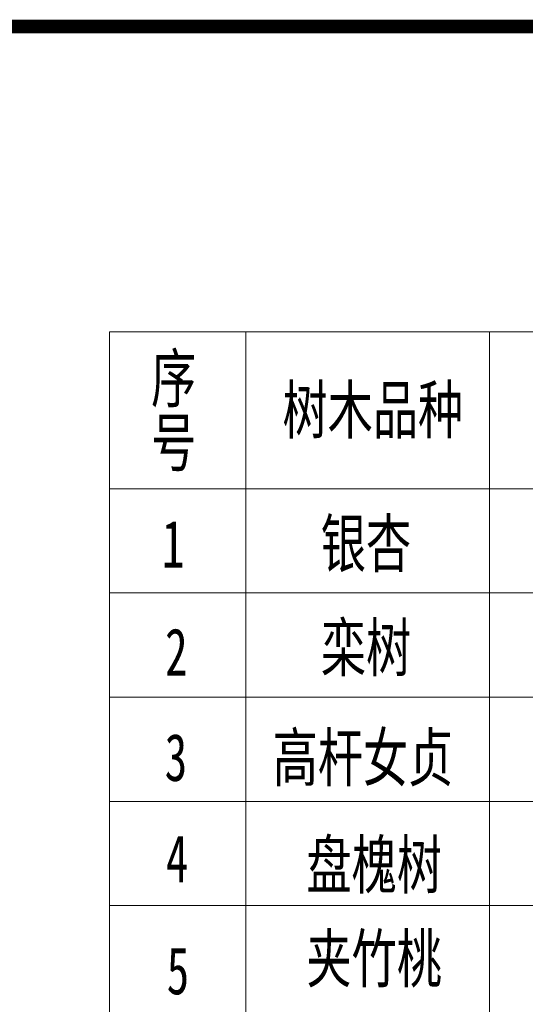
# Model space of a CAD drawing. Header units: millimetres. Extents: x -64078 to -62795, y 13127 to 13405.
# Tile 43 of 51: x -63037 to -62999, y 13332 to 13405. Entities that reach past the tile are written whole.
import ezdxf

# ---------------------------------------------------------------- set-up
doc = ezdxf.new("R2010")
doc.units = ezdxf.units.MM
doc.header["$LTSCALE"] = 1000
doc.header["$MEASUREMENT"] = 0
doc.layers.add('SYN_TK', color=7, linetype='Continuous')
doc.layers.add('中文', color=6, linetype='Continuous')
doc.styles.add('H1', font='NSimSun.ttf', dxfattribs={"width": 0.7})

msp = doc.modelspace()

# ---------------------------------------------------------------- linework, layer by layer
at = {"layer": 'SYN_TK', "color": 7, "const_width": 1}
msp.add_lwpolyline([(-63175.074, 13404.194), (-62795.074, 13404.194), (-62795.074, 13127.194), (-63175.074, 13127.194)], close=True, dxfattribs=at)
at = {"layer": '中文', "lineweight": 0}
for p, q in [((-63029.998, 13381.613), (-62821.334, 13381.611)), ((-63029.998, 13262.175), (-63029.998, 13381.613)), ((-63029.998, 13370.028), (-62821.334, 13370.026)), ((-63029.998, 13362.324), (-62862.202, 13362.322)), ((-63029.998, 13362.324), (-62821.334, 13362.322)), ((-63029.998, 13354.62), (-62862.202, 13354.619)), ((-63029.998, 13354.62), (-62821.334, 13354.618)), ((-63029.998, 13346.917), (-62821.334, 13346.914)), ((-63029.998, 13339.213), (-62821.334, 13339.211))]:
    msp.add_line(p, q, dxfattribs=at)
for points in [[(-63019.923, 13381.613), (-63019.923, 13262.175)], [(-63001.91, 13262.175), (-63001.91, 13381.613)], [(-63001.91, 13262.175), (-63001.91, 13381.613)]]:
    msp.add_lwpolyline(points, dxfattribs=at)

# ---------------------------------------------------------------- texts
at = {"layer": '中文', "lineweight": 0, "style": 'H1', "width": 0.7}
for s, height, p in [('序', 3.499, (-63026.919, 13376.434)), ('树木品种', 3.4992, (-63017.206, 13374.113)), ('号', 3.499, (-63026.919, 13371.695)), ('1', 3.499, (-63026.118, 13364.194)), ('银杏', 3.4992, (-63014.373, 13364.23)), ('栾树', 3.4992, (-63014.373, 13356.527)), ('2', 3.499, (-63025.884, 13356.214)), ('高杆女贞', 3.4992, (-63017.933, 13348.414)), ('3', 3.499, (-63025.913, 13348.43)), ('4', 3.499, (-63025.826, 13340.94)), ('盘槐树', 3.4992, (-63015.435, 13340.488)), ('夹竹桃', 3.4992, (-63015.435, 13333.548)), ('5', 3.499, (-63025.765, 13332.657))]:
    msp.add_text(s, height=height, dxfattribs=at).set_placement(p)

doc.saveas('drawing.dxf')
